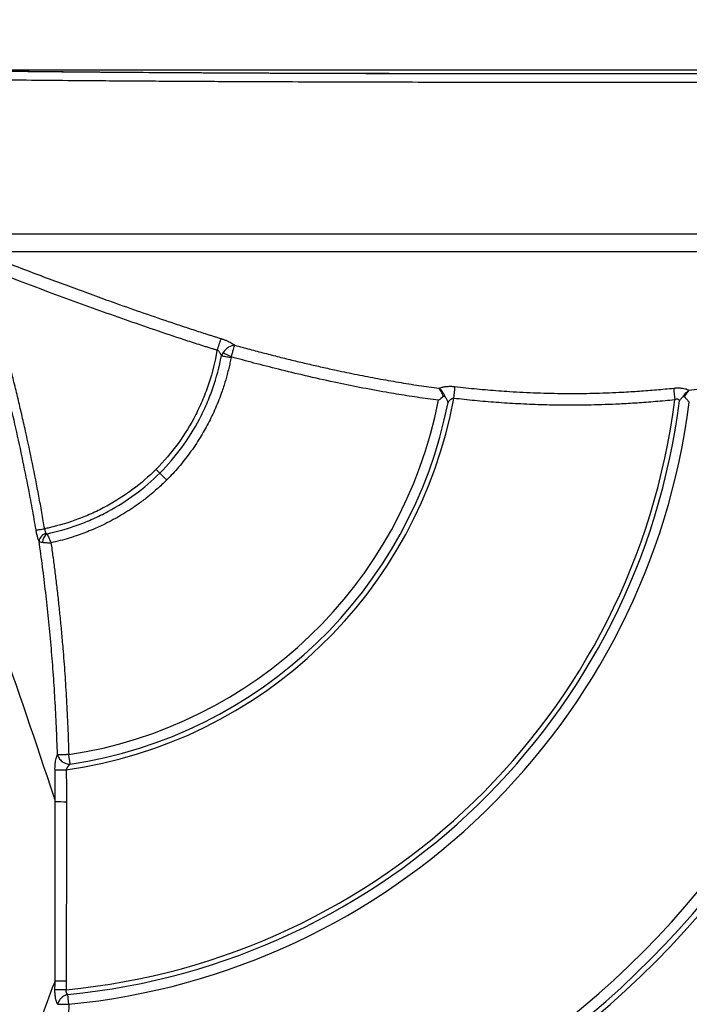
# Model space of a CAD drawing. Header units: millimetres. Extents: x 19 to 819, y 19 to 629.
# Tile 12 of 56: x 388 to 444, y 175 to 258. Entities that reach past the tile are written whole.
import ezdxf

# ---------------------------------------------------------------- set-up
doc = ezdxf.new("R2010")
doc.units = ezdxf.units.MM
doc.header["$LTSCALE"] = 3
doc.layers.add('DIMENSIONS', color=140, linetype='Continuous', lineweight=25)
doc.styles.add('SLDTEXTSTYLE0', font='TXT', dxfattribs={"width": 0.7})
doc.dimstyles.new('SLDDIMSTYLE1', dxfattribs={"dimtxt": 6.474023, "dimasz": 9.906, "dimexe": 0, "dimexo": 0.0625, "dimgap": 1.618506, "dimtad": 0, "dimtih": 1, "dimtoh": 1, "dimrnd": 1e-09, "dimzin": 12, "dimdsep": 46, "dimtxsty": 'SLDTEXTSTYLE0', "dimsah": 1, "dimcen": 0.09, "dimadec": 0, "dimazin": 3, "dimtfac": 1, "dimtofl": 0, "dimtmove": 0, "dimatfit": 3, "dimfxl": 0, "dimfrac": 2, "dimtolj": 1, "dimtzin": 12, "dimarcsym": 0})

# ---------------------------------------------------------------- blocks, each defined once
blk = doc.blocks.new('_D_1')
at = {"layer": 'DIMENSIONS'}
for p, q in [((359.923, 247.985), (359.923, 423.031)), ((493.806, 371.198), (493.806, 423.031)), ((359.923, 413.506), (408.29, 413.506)), ((417.063, 413.506), (414.889, 413.506)), ((414.889, 413.506), (414.889, 403.217)), ((436.301, 413.506), (438.475, 413.506)), ((438.475, 413.506), (438.475, 403.217)), ((493.806, 413.506), (445.073, 413.506)), ((414.889, 403.217), (417.063, 403.217)), ((438.475, 403.217), (436.301, 403.217))]:
    blk.add_line(p, q, dxfattribs=at)
for points in [[(359.923, 413.506), (369.829, 411.982), (369.829, 415.03)], [(493.806, 413.506), (483.9, 415.03), (483.9, 411.982)]]:
    blk.add_solid(points, dxfattribs=at)
at = {"layer": 'DIMENSIONS', "char_height": 6.35, "attachment_point": 1, "style": 'SLDTEXTSTYLE0'}
for s, insert in [('133.9', (414.37, 423.141)), ('5.27', (417.063, 411.402))]:
    blk.add_mtext(s, dxfattribs=dict(at, insert=insert))
blk = doc.blocks.new('_D_2')
at = {"layer": 'DIMENSIONS'}
for p, q in [((478.075, 369.678), (319.957, 369.678)), ((329.482, 369.678), (329.482, 331.984)), ((319.863, 320.246), (317.689, 320.246)), ((317.689, 320.246), (317.689, 309.956)), ((339.101, 320.246), (341.275, 320.246)), ((341.275, 320.246), (341.275, 309.956)), ((317.689, 309.956), (319.863, 309.956)), ((341.275, 309.956), (339.101, 309.956)), ((329.482, 254.438), (329.482, 308.507)), ((370.902, 254.438), (319.957, 254.438))]:
    blk.add_line(p, q, dxfattribs=at)
for points in [[(329.482, 369.678), (327.958, 359.772), (331.006, 359.772)], [(329.482, 254.438), (331.006, 264.344), (327.958, 264.344)]]:
    blk.add_solid(points, dxfattribs=at)
at = {"layer": 'DIMENSIONS', "char_height": 6.35, "attachment_point": 1, "style": 'SLDTEXTSTYLE0'}
for s, insert in [('115.2', (317.17, 329.881)), ('4.54', (319.863, 318.142))]:
    blk.add_mtext(s, dxfattribs=dict(at, insert=insert))
blk = doc.blocks.new('_D_4')
at = {"layer": 'DIMENSIONS'}
for p, q in [((495.021, 236.545), (495.021, 84.479)), ((359.923, 114.547), (359.923, 84.479)), ((359.923, 94.004), (412.053, 94.004)), ((420.825, 94.004), (418.651, 94.004)), ((418.651, 94.004), (418.651, 83.715)), ((440.064, 94.004), (442.238, 94.004)), ((442.238, 94.004), (442.238, 83.715)), ((495.021, 94.004), (448.836, 94.004)), ((418.651, 83.715), (420.825, 83.715)), ((442.238, 83.715), (440.064, 83.715))]:
    blk.add_line(p, q, dxfattribs=at)
for points in [[(359.923, 94.004), (369.829, 92.48), (369.829, 95.528)], [(495.021, 94.004), (485.115, 95.528), (485.115, 92.48)]]:
    blk.add_solid(points, dxfattribs=at)
at = {"layer": 'DIMENSIONS', "char_height": 6.35, "attachment_point": 1, "style": 'SLDTEXTSTYLE0'}
for s, insert in [('135.1', (418.133, 103.639)), ('5.32', (420.825, 91.9))]:
    blk.add_mtext(s, dxfattribs=dict(at, insert=insert))
blk = doc.blocks.new('_D_5')
at = {"layer": 'DIMENSIONS'}
for p, q in [((478.075, 369.678), (287.559, 369.678)), ((297.084, 369.678), (297.084, 268.034)), ((287.465, 256.295), (285.291, 256.295)), ((285.291, 256.295), (285.291, 246.006)), ((306.704, 256.295), (308.878, 256.295)), ((308.878, 256.295), (308.878, 246.006)), ((285.291, 246.006), (287.465, 246.006)), ((308.878, 246.006), (306.704, 246.006)), ((297.084, 117.299), (297.084, 244.557)), ((357.268, 117.299), (287.559, 117.299))]:
    blk.add_line(p, q, dxfattribs=at)
for points in [[(297.084, 369.678), (295.56, 359.772), (298.608, 359.772)], [(297.084, 117.299), (298.608, 127.205), (295.56, 127.205)]]:
    blk.add_solid(points, dxfattribs=at)
at = {"layer": 'DIMENSIONS', "char_height": 6.35, "attachment_point": 1, "style": 'SLDTEXTSTYLE0'}
for s, insert in [('252.4', (284.773, 265.93)), ('9.94', (287.465, 254.191))]:
    blk.add_mtext(s, dxfattribs=dict(at, insert=insert))

msp = doc.modelspace()

# ---------------------------------------------------------------- linework, layer by layer
for p, q in [((378.938, 254.245), (489.487, 254.245)), ((384.521, 240.355), (495.021, 240.355)), ((384.922, 238.849), (494.098, 238.849)), ((391.55, 177.111), (391.545, 176.378))]:
    msp.add_line(p, q)
at = {"flags": 128}
msp.add_lwpolyline([(404.686, 230.041), (404.759, 230.027), (404.844, 230.011), (404.938, 229.994), (405.04, 229.975), (405.149, 229.955), (405.262, 229.934), (405.378, 229.912), (405.494, 229.89)], dxfattribs=at)
for centre, radius, start, end in [((386.054, 233.523), 92.315, 271.28668, 358.71332), ((386.129, 233.448), 77.751, 272.80126, 357.78733), ((394.765, 208.005), 24.423, 63.90105, 65.73855), ((386.129, 233.448), 76.417, 273.12524, 357.2822), ((386.129, 233.448), 77.307, 273.12524, 357.24798), ((406.757, 228.57), 17.703, 353.03748, 356.2992), ((460.969, 228.252), 18.066, 183.03802, 186.19607), ((386.129, 233.448), 57.326, 275.42151, 352.8395), ((386.129, 233.448), 38.84, 278.03693, 349.58203), ((386.129, 233.448), 57.74, 275.53419, 352.81102), ((386.129, 233.448), 37.595, 278.63302, 348.9903), ((386.129, 233.448), 58.571, 275.53419, 352.81201), ((386.129, 233.448), 38.426, 278.63302, 348.95089), ((386.054, 233.523), 91.975, 274.2837, 355.7163), ((386.054, 233.523), 94.808, 280.11897, 349.86796), ((390.048, 214.217), 0.797, 102.85914, 171.85176), ((390.634, 214.118), 1.101, 129.33329, 173.3891), ((391.179, 209.442), 14.458, 267.74777, 271.50908), ((391.436, 213.064), 20.771, 267.7974, 270.39819), ((391.36, 161.223), 15.889, 89.31378, 92.69286), ((391.289, 161.826), 14.555, 88.98954, 92.68263)]:
    msp.add_arc(centre, radius, start, end)
msp.add_ellipse((434.212, 254.438), major_axis=(59, 0), ratio=0.008727, start_param=3.524112, end_param=5.900666)
for points, knots in [([(381.035, 254.203), (381.15, 254.201), (381.381, 254.197), (381.737, 254.191), (382.102, 254.185), (382.474, 254.179), (382.855, 254.173), (383.245, 254.168), (383.643, 254.162), (384.049, 254.157), (384.464, 254.151), (385.518, 254.137), (387.307, 254.116), (390.076, 254.087), (393.166, 254.06), (396.674, 254.033), (400.515, 254.008), (404.779, 253.984), (409.357, 253.964), (414.318, 253.946), (419.534, 253.932), (425.037, 253.923), (430.694, 253.917), (436.488, 253.917), (442.301, 253.921), (448.07, 253.931), (453.708, 253.945), (459.12, 253.964), (464.264, 253.987), (469.033, 254.014), (473.436, 254.045), (477.372, 254.078), (480.891, 254.113), (483.913, 254.149), (486.514, 254.187), (488.644, 254.224), (490.383, 254.262), (491.71, 254.299), (492.699, 254.335), (493.229, 254.364), (493.504, 254.385), (493.639, 254.398), (493.735, 254.411), (493.794, 254.424), (493.801, 254.433), (493.805, 254.438)], [0, 0, 0, 0, 0.0047738, 0.0095451, 0.0143147, 0.0190835, 0.0238521, 0.0286214, 0.0333921, 0.0381651, 0.042941, 0.0477207, 0.0738616, 0.100036, 0.1285333, 0.1570649, 0.1878758, 0.2187214, 0.2516716, 0.2846566, 0.3194157, 0.3542106, 0.3902891, 0.4264055, 0.4631817, 0.4999974, 0.5367731, 0.5735895, 0.6096668, 0.6457851, 0.6805414, 0.7153401, 0.7482861, 0.7812764, 0.8120824, 0.8429339, 0.8714259, 0.8999637, 0.926099, 0.9522797, 0.9618228, 0.9713601, 0.980898, 0.9904425, 1, 1, 1, 1]), ([(380.366, 253.479), (381.24, 253.465), (382.966, 253.437), (386.053, 253.399), (389.399, 253.365), (393.372, 253.33), (398.003, 253.297), (403.3, 253.266), (408.187, 253.244), (412.563, 253.228), (416.407, 253.216), (420.323, 253.207), (424.292, 253.2), (429.182, 253.195), (434.998, 253.193), (441.677, 253.196), (447.614, 253.206), (452.816, 253.218), (457.338, 253.233), (461.794, 253.251), (466.644, 253.274), (471.769, 253.305), (476.981, 253.345), (480.931, 253.383), (483.846, 253.417), (485.949, 253.445), (487.917, 253.476), (489.711, 253.508), (490.959, 253.536), (491.81, 253.558), (492.376, 253.575), (492.928, 253.593), (493.443, 253.614), (493.897, 253.636), (494.252, 253.66), (494.465, 253.681), (494.494, 253.693), (494.502, 253.697)], [0, 0, 0, 0, 0.03463, 0.068404, 0.101321, 0.133381, 0.174786, 0.214667, 0.253026, 0.278585, 0.304088, 0.329535, 0.354926, 0.380262, 0.422349, 0.464281, 0.506057, 0.535694, 0.565901, 0.596678, 0.628024, 0.670695, 0.714379, 0.759074, 0.78229, 0.806552, 0.831861, 0.858214, 0.885614, 0.896781, 0.909277, 0.923103, 0.938258, 0.954742, 0.972555, 0.991697, 1, 1, 1, 1]), ([(404.305, 230.494), (404.295, 230.497), (404.29, 230.501), (404.275, 230.507), (404.253, 230.517), (404.228, 230.527), (404.176, 230.547), (404.138, 230.561), (404.064, 230.583), (404.035, 230.592), (403.968, 230.61), (403.932, 230.619), (403.836, 230.647), (403.779, 230.664), (403.672, 230.697), (403.622, 230.714), (403.521, 230.747), (403.469, 230.763), (403.314, 230.813), (403.211, 230.846), (402.688, 231.013), (402.268, 231.148), (401.019, 231.556), (400.188, 231.833), (397.697, 232.676), (396.042, 233.256), (391.091, 235.032), (387.809, 236.268), (384.54, 237.538)], [0, 0, 0, 0, 0.001953, 0.001953, 0.003906, 0.007812, 0.007812, 0.015625, 0.015625, 0.019531, 0.019531, 0.023437, 0.023437, 0.03125, 0.03125, 0.039063, 0.039063, 0.046875, 0.046875, 0.0625, 0.0625, 0.125, 0.125, 0.25, 0.25, 0.5, 0.5, 1, 1, 1, 1]), ([(385.754, 238.213), (386.409, 237.961), (387.703, 237.462), (389.624, 236.733), (391.502, 236.03), (393.338, 235.354), (395.348, 234.627), (397.524, 233.856), (399.504, 233.174), (401.078, 232.644), (402.075, 232.314), (402.866, 232.056), (403.365, 231.895), (403.762, 231.768), (404.016, 231.686), (404.214, 231.624), (404.37, 231.576), (404.519, 231.531), (404.617, 231.499), (404.661, 231.485)], [0, 0, 0, 0, 0.104869, 0.207247, 0.307145, 0.404579, 0.499572, 0.626602, 0.749613, 0.812588, 0.874919, 0.906545, 0.936915, 0.953333, 0.968778, 0.976741, 0.984446, 0.993099, 1, 1, 1, 1]), ([(389.009, 215.292), (388.956, 215.6), (388.798, 216.518), (388.463, 218.351), (387.979, 220.806), (387.393, 223.538), (386.795, 226.114), (386.204, 228.498), (385.624, 230.713), (385.028, 232.867), (384.421, 234.963), (384.001, 236.336), (383.793, 237.014)], [0, 0, 0, 0, 0.0419461, 0.1250204, 0.2500363, 0.3777141, 0.5000065, 0.6048658, 0.7072646, 0.807233, 0.9048015, 1, 1, 1, 1]), ([(389.738, 215.393), (389.699, 215.616), (389.618, 216.078), (389.457, 217), (389.16, 218.62), (388.71, 220.918), (388.217, 223.225), (387.803, 225.052), (387.478, 226.428), (387.15, 227.775), (386.804, 229.137), (386.452, 230.487), (386.085, 231.843), (385.707, 233.196), (385.318, 234.546), (384.919, 235.893), (384.644, 236.788), (384.506, 237.236)], [0, 0, 0, 0, 0.030224, 0.062494, 0.125004, 0.250022, 0.37501, 0.439886, 0.499997, 0.563763, 0.62499, 0.687486, 0.749983, 0.812481, 0.874983, 0.937489, 1, 1, 1, 1]), ([(404.334, 230.499), (404.345, 230.533), (404.367, 230.603), (404.4, 230.708), (404.433, 230.813), (404.466, 230.916), (404.498, 231.015), (404.531, 231.113), (404.565, 231.213), (404.6, 231.316), (404.635, 231.416), (404.652, 231.461), (404.661, 231.485)], [0, 0, 0, 0, 0.078756, 0.159785, 0.242766, 0.327318, 0.413017, 0.499397, 0.594983, 0.711996, 0.84825, 1, 1, 1, 1]), ([(404.661, 231.485), (404.7, 231.472), (404.776, 231.448), (404.888, 231.408), (404.998, 231.366), (405.106, 231.322), (405.211, 231.276), (405.346, 231.212), (405.503, 231.13), (405.672, 231.029), (405.764, 230.961), (405.81, 230.926)], [0, 0, 0, 0, 0.083219, 0.16584, 0.248337, 0.331189, 0.414863, 0.49981, 0.666409, 0.832021, 1, 1, 1, 1]), ([(405.81, 230.926), (405.649, 230.925), (405.463, 230.866), (405.195, 230.7), (405.105, 230.63), (404.941, 230.468), (404.865, 230.375), (404.8, 230.271)], [0, 0, 0, 0, 0.5, 0.5, 0.75, 0.75, 1, 1, 1, 1]), ([(405.509, 229.937), (405.546, 230.055), (405.58, 230.168), (405.645, 230.378), (405.675, 230.477), (405.753, 230.733), (405.791, 230.86), (405.81, 230.926)], [0, 0, 0, 0, 0.25, 0.25, 0.5, 0.5, 1, 1, 1, 1]), ([(405.81, 230.926), (406.232, 230.811), (407.069, 230.583), (408.32, 230.254), (409.556, 229.938), (410.779, 229.636), (411.99, 229.348), (413.188, 229.073), (414.576, 228.767), (416.15, 228.44), (417.909, 228.101), (419.648, 227.794), (421.371, 227.517), (422.516, 227.358), (423.086, 227.28)], [0, 0, 0, 0, 0.074327, 0.147628, 0.219937, 0.291292, 0.361735, 0.43131, 0.500068, 0.602994, 0.704209, 0.803943, 0.902448, 1, 1, 1, 1]), ([(404.305, 230.494), (404.149, 229.545), (403.919, 228.619), (403.47, 227.259), (403.303, 226.811), (402.932, 225.926), (402.728, 225.486), (402.07, 224.2), (401.571, 223.385), (400.453, 221.84), (399.835, 221.109), (399.152, 220.424)], [0, 0, 0, 0, 0.25, 0.25, 0.375, 0.375, 0.5, 0.5, 0.75, 0.75, 1, 1, 1, 1]), ([(399.474, 220.103), (400.151, 220.783), (400.766, 221.506), (401.882, 223.032), (402.382, 223.835), (403.046, 225.101), (403.252, 225.534), (403.631, 226.409), (403.803, 226.851), (404.269, 228.192), (404.512, 229.106), (404.686, 230.041)], [0, 0, 0, 0, 0.25, 0.25, 0.5, 0.5, 0.625, 0.625, 0.75, 0.75, 1, 1, 1, 1]), ([(404.686, 230.041), (404.677, 230.065), (404.66, 230.111), (404.628, 230.176), (404.594, 230.235), (404.549, 230.301), (404.49, 230.372), (404.415, 230.444), (404.36, 230.482), (404.334, 230.499)], [0, 0, 0, 0, 0.145123, 0.276917, 0.395466, 0.50088, 0.687588, 0.853335, 1, 1, 1, 1]), ([(444.202, 227.117), (444.499, 227.154), (445.095, 227.227), (445.989, 227.347), (446.885, 227.476), (447.785, 227.614), (448.688, 227.76), (449.596, 227.916), (450.51, 228.081), (451.429, 228.254), (452.354, 228.437), (453.697, 228.713), (455.469, 229.1), (457.678, 229.621), (459.931, 230.187), (461.444, 230.594), (462.209, 230.801)], [0, 0, 0, 0, 0.04878, 0.097724, 0.146878, 0.196282, 0.245977, 0.296001, 0.346393, 0.397187, 0.448418, 0.500116, 0.620752, 0.744094, 0.870428, 1, 1, 1, 1]), ([(405.494, 229.89), (405.465, 229.742), (405.406, 229.433), (405.298, 228.952), (405.139, 228.318), (404.951, 227.671), (404.632, 226.712), (404.204, 225.616), (403.58, 224.315), (402.856, 223.041), (402.167, 222.012), (401.541, 221.188), (401.065, 220.61), (400.572, 220.052), (400.226, 219.697), (400.055, 219.522)], [0, 0, 0, 0, 0.0381021, 0.0795768, 0.1244234, 0.2030215, 0.24967, 0.3795021, 0.4998387, 0.6136528, 0.7491473, 0.8120199, 0.8748999, 0.9382105, 1, 1, 1, 1]), ([(405.509, 229.937), (405.506, 229.93), (405.499, 229.915), (405.496, 229.899), (405.494, 229.89)], [0, 0, 0, 0, 0.494533, 1, 1, 1, 1]), ([(423.032, 226.268), (422.73, 226.308), (422.128, 226.389), (421.232, 226.519), (420.349, 226.654), (419.478, 226.796), (418.149, 227.023), (416.394, 227.348), (414.114, 227.815), (411.832, 228.324), (409.571, 228.869), (407.481, 229.403), (406.148, 229.764), (405.509, 229.937)], [0, 0, 0, 0, 0.051048, 0.101467, 0.151262, 0.200436, 0.248993, 0.376749, 0.499106, 0.638403, 0.7683, 0.888826, 1, 1, 1, 1]), ([(423.086, 227.28), (423.112, 227.292), (423.163, 227.316), (423.25, 227.347), (423.343, 227.375), (423.442, 227.398), (423.548, 227.418), (423.68, 227.436), (423.84, 227.449), (424.03, 227.454), (424.225, 227.448), (424.357, 227.434), (424.423, 227.428)], [0, 0, 0, 0, 0.0856548, 0.1697822, 0.2528396, 0.3352995, 0.4176426, 0.500349, 0.6277859, 0.752194, 0.8755787, 1, 1, 1, 1]), ([(423.086, 227.28), (423.178, 227.207), (423.267, 227.107), (423.442, 226.86), (423.525, 226.714), (423.592, 226.556)], [0, 0, 0, 0, 0.5, 0.5, 1, 1, 1, 1]), ([(423.449, 226.588), (423.4, 226.739), (423.341, 226.879), (423.217, 227.114), (423.153, 227.209), (423.086, 227.28)], [0, 0, 0, 0, 0.5, 0.5, 1, 1, 1, 1]), ([(424.423, 227.428), (424.733, 227.393), (425.351, 227.323), (426.277, 227.23), (427.201, 227.147), (428.124, 227.074), (429.51, 226.978), (431.359, 226.886), (433.082, 226.849), (434.757, 226.842), (436.389, 226.862), (438.324, 226.937), (440.018, 227.04), (441.473, 227.152), (442.442, 227.247), (442.928, 227.294)], [0, 0, 0, 0, 0.0504501, 0.1006587, 0.1506816, 0.200576, 0.2504003, 0.3754437, 0.4999957, 0.5291475, 0.6463904, 0.763989, 0.842405, 0.9209972, 1, 1, 1, 1]), ([(442.928, 227.294), (442.966, 227.298), (443.041, 227.305), (443.153, 227.311), (443.263, 227.314), (443.37, 227.314), (443.474, 227.309), (443.575, 227.301), (443.716, 227.284), (443.886, 227.252), (444.067, 227.194), (444.156, 227.143), (444.202, 227.117)], [0, 0, 0, 0, 0.073306, 0.145374, 0.216589, 0.287349, 0.35806, 0.429131, 0.500963, 0.66613, 0.830745, 1, 1, 1, 1]), ([(423.592, 226.556), (423.582, 226.567), (423.564, 226.586), (423.527, 226.605), (423.486, 226.61), (423.461, 226.595), (423.449, 226.588)], [0, 0, 0, 0, 0.265902, 0.500893, 0.757723, 1, 1, 1, 1]), ([(423.843, 226.083), (423.839, 226.096), (423.825, 226.141), (423.796, 226.222), (423.745, 226.331), (423.678, 226.445), (423.62, 226.52), (423.592, 226.556)], [0, 0, 0, 0, 0.081865, 0.278449, 0.501156, 0.76298, 1, 1, 1, 1]), ([(424.329, 226.424), (424.312, 226.423), (424.276, 226.42), (424.223, 226.407), (424.168, 226.387), (424.114, 226.36), (424.037, 226.31), (423.937, 226.221), (423.877, 226.132), (423.843, 226.083)], [0, 0, 0, 0, 0.077894, 0.160295, 0.248299, 0.3428, 0.444512, 0.693129, 1, 1, 1, 1]), ([(443.008, 226.302), (442.735, 226.275), (442.195, 226.221), (441.393, 226.151), (440.606, 226.088), (439.835, 226.034), (439.08, 225.987), (437.781, 225.918), (435.978, 225.856), (433.763, 225.841), (431.709, 225.879), (429.789, 225.96), (427.921, 226.079), (426.106, 226.231), (424.916, 226.361), (424.329, 226.424)], [0, 0, 0, 0, 0.043943, 0.086999, 0.129172, 0.170464, 0.21088, 0.250424, 0.378928, 0.500023, 0.605438, 0.708097, 0.80805, 0.905338, 1, 1, 1, 1]), ([(443.415, 226.222), (443.407, 226.24), (443.39, 226.274), (443.353, 226.314), (443.309, 226.343), (443.242, 226.366), (443.134, 226.363), (443.052, 226.323), (443.008, 226.302)], [0, 0, 0, 0, 0.144244, 0.27504, 0.395215, 0.508378, 0.738161, 1, 1, 1, 1]), ([(443.712, 226.567), (443.689, 226.548), (443.643, 226.51), (443.58, 226.446), (443.521, 226.377), (443.465, 226.302), (443.432, 226.249), (443.415, 226.222)], [0, 0, 0, 0, 0.187238, 0.380587, 0.580329, 0.786721, 1, 1, 1, 1]), ([(443.831, 226.562), (443.826, 226.568), (443.814, 226.579), (443.794, 226.589), (443.769, 226.592), (443.74, 226.587), (443.722, 226.574), (443.712, 226.567)], [0, 0, 0, 0, 0.170336, 0.334168, 0.500074, 0.739767, 1, 1, 1, 1]), ([(444.24, 226.119), (444.213, 226.148), (444.16, 226.204), (444.086, 226.284), (444.02, 226.355), (443.962, 226.419), (443.911, 226.474), (443.869, 226.521), (443.843, 226.549), (443.831, 226.562)], [0, 0, 0, 0, 0.194098, 0.371064, 0.530932, 0.673732, 0.799492, 0.90824, 1, 1, 1, 1]), ([(389.936, 214.97), (390.832, 215.157), (391.708, 215.408), (392.994, 215.877), (393.418, 216.049), (394.257, 216.426), (394.672, 216.63), (395.885, 217.282), (396.656, 217.771), (398.123, 218.854), (398.819, 219.451), (399.474, 220.103)], [0, 0, 0, 0, 0.25, 0.25, 0.375, 0.375, 0.5, 0.5, 0.75, 0.75, 1, 1, 1, 1]), ([(399.152, 220.424), (398.53, 219.804), (397.87, 219.237), (396.48, 218.201), (395.75, 217.733), (394.602, 217.105), (394.209, 216.907), (393.414, 216.542), (393.012, 216.374), (391.793, 215.913), (390.964, 215.664), (390.117, 215.474)], [0, 0, 0, 0, 0.25, 0.25, 0.5, 0.5, 0.625, 0.625, 0.75, 0.75, 1, 1, 1, 1]), ([(399.152, 220.424), (399.213, 220.363), (399.276, 220.3), (399.389, 220.188), (399.438, 220.139), (399.474, 220.103)], [0, 0, 0, 0, 0.5, 0.5, 1, 1, 1, 1]), ([(400.055, 219.522), (399.949, 219.628), (399.833, 219.744), (399.625, 219.952), (399.535, 220.041), (399.474, 220.103)], [0, 0, 0, 0, 0.5, 0.5, 1, 1, 1, 1]), ([(400.055, 219.522), (399.951, 219.42), (399.721, 219.193), (399.33, 218.832), (398.856, 218.418), (398.259, 217.933), (397.604, 217.445), (396.688, 216.823), (395.777, 216.28), (394.74, 215.743), (393.958, 215.384), (393.205, 215.079), (392.537, 214.833), (391.821, 214.6), (391.051, 214.381), (390.532, 214.261), (390.272, 214.201)], [0, 0, 0, 0, 0.038638, 0.08585, 0.141632, 0.205981, 0.29013, 0.358738, 0.500172, 0.571628, 0.669168, 0.728791, 0.787476, 0.858311, 0.929152, 1, 1, 1, 1]), ([(389.009, 215.292), (389.025, 215.294), (389.055, 215.298), (389.143, 215.309), (389.201, 215.316), (389.338, 215.333), (389.417, 215.344), (389.578, 215.367), (389.66, 215.38), (389.738, 215.393)], [0, 0, 0, 0, 0.25, 0.25, 0.5, 0.5, 0.75, 0.75, 1, 1, 1, 1]), ([(389.26, 214.33), (389.25, 214.354), (389.23, 214.402), (389.201, 214.483), (389.173, 214.569), (389.145, 214.661), (389.113, 214.78), (389.077, 214.929), (389.04, 215.109), (389.019, 215.23), (389.009, 215.292)], [0, 0, 0, 0, 0.101003, 0.200675, 0.299819, 0.399248, 0.499767, 0.667152, 0.832581, 1, 1, 1, 1]), ([(389.738, 215.393), (389.74, 215.372), (389.744, 215.329), (389.756, 215.265), (389.771, 215.203), (389.791, 215.143), (389.814, 215.087), (389.841, 215.036), (389.861, 215.008), (389.871, 214.994)], [0, 0, 0, 0, 0.136853, 0.274708, 0.414172, 0.555842, 0.700325, 0.848203, 1, 1, 1, 1]), ([(390.819, 196.276), (390.806, 196.671), (390.781, 197.458), (390.732, 198.636), (390.676, 199.806), (390.612, 200.968), (390.54, 202.123), (390.46, 203.271), (390.373, 204.411), (390.278, 205.544), (390.176, 206.669), (390.066, 207.786), (389.95, 208.896), (389.826, 209.998), (389.695, 211.092), (389.557, 212.179), (389.413, 213.258), (389.311, 213.973), (389.26, 214.33)], [0, 0, 0, 0, 0.065259, 0.130146, 0.194661, 0.258806, 0.322581, 0.385987, 0.449026, 0.511698, 0.574003, 0.635945, 0.697523, 0.758738, 0.819592, 0.880086, 0.940222, 1, 1, 1, 1]), ([(389.54, 214.245), (389.646, 214.236), (389.766, 214.227), (390.014, 214.212), (390.142, 214.205), (390.272, 214.201)], [0, 0, 0, 0, 0.5, 0.5, 1, 1, 1, 1]), ([(389.871, 214.994), (389.875, 214.99), (389.885, 214.981), (389.908, 214.973), (389.926, 214.971), (389.936, 214.97)], [0, 0, 0, 0, 0.2904647, 0.6161586, 1, 1, 1, 1]), ([(389.936, 214.97), (389.981, 214.872), (390.036, 214.744), (390.15, 214.479), (390.211, 214.339), (390.272, 214.201)], [0, 0, 0, 0, 0.5, 0.5, 1, 1, 1, 1]), ([(390.272, 214.201), (390.326, 213.816), (390.435, 213.032), (390.59, 211.836), (390.741, 210.599), (390.886, 209.323), (391.024, 208.006), (391.155, 206.65), (391.298, 205.018), (391.445, 203.101), (391.584, 200.888), (391.698, 198.607), (391.747, 197.062), (391.772, 196.279)], [0, 0, 0, 0, 0.065033, 0.132206, 0.201524, 0.272987, 0.3466, 0.422365, 0.500286, 0.619681, 0.742757, 0.869526, 1, 1, 1, 1]), ([(417.932, 154.845), (418.11, 154.917), (418.778, 155.189), (420.236, 155.808), (422.254, 156.722), (424.467, 157.805), (426.263, 158.748), (428.355, 159.903), (431.144, 161.549), (437.585, 165.796), (443.724, 170.949), (449.078, 176.586), (451.877, 179.847), (454.502, 183.239), (456.389, 185.947), (457.935, 188.334), (459.082, 190.206), (460.263, 192.273), (461.195, 194.003), (461.989, 195.556), (462.721, 197.057), (463.423, 198.572), (464.096, 200.1), (464.52, 201.13), (464.732, 201.645)], [0, 0, 0, 0, 0.00849, 0.031801, 0.069933, 0.106238, 0.140555, 0.159414, 0.211751, 0.283417, 0.499872, 0.563219, 0.626488, 0.689475, 0.752462, 0.772073, 0.815006, 0.849343, 0.877158, 0.901726, 0.926294, 0.950863, 0.975431, 1, 1, 1, 1]), ([(390.611, 194.995), (390.61, 195.027), (390.609, 195.092), (390.611, 195.189), (390.614, 195.285), (390.622, 195.41), (390.636, 195.564), (390.663, 195.755), (390.702, 195.948), (390.755, 196.133), (390.798, 196.228), (390.819, 196.276)], [0, 0, 0, 0, 0.062368, 0.12468, 0.187222, 0.250279, 0.374626, 0.500256, 0.666265, 0.83132, 1, 1, 1, 1]), ([(391.772, 196.279), (391.74, 196.278), (391.679, 196.276), (391.596, 196.274), (391.528, 196.273), (391.434, 196.271), (391.318, 196.269), (391.179, 196.268), (391.057, 196.269), (390.953, 196.27), (390.872, 196.273), (390.837, 196.275), (390.819, 196.276)], [0, 0, 0, 0, 0.078866, 0.145803, 0.200794, 0.243858, 0.3794, 0.500085, 0.633524, 0.761062, 0.88306, 1, 1, 1, 1]), ([(390.819, 196.276), (390.825, 196.253), (390.838, 196.202), (390.876, 196.1), (390.946, 195.971), (391.06, 195.826), (391.25, 195.655), (391.483, 195.531), (391.697, 195.477), (391.814, 195.46), (391.87, 195.458), (391.897, 195.457)], [0, 0, 0, 0, 0.05514, 0.11746, 0.241229, 0.369683, 0.500615, 0.758771, 0.88254, 0.943787, 1, 1, 1, 1]), ([(391.897, 195.457), (391.895, 195.469), (391.891, 195.496), (391.884, 195.545), (391.874, 195.61), (391.861, 195.695), (391.846, 195.796), (391.828, 195.912), (391.811, 196.024), (391.792, 196.149), (391.78, 196.231), (391.772, 196.279)], [0, 0, 0, 0, 0.073057, 0.155003, 0.245847, 0.363754, 0.499849, 0.617182, 0.753956, 0.857049, 1, 1, 1, 1]), ([(391.897, 195.457), (391.875, 195.441), (391.831, 195.41), (391.773, 195.358), (391.724, 195.305), (391.674, 195.243), (391.627, 195.168), (391.584, 195.079), (391.567, 195.018), (391.56, 194.989)], [0, 0, 0, 0, 0.15758, 0.299225, 0.42501, 0.535048, 0.706875, 0.861242, 1, 1, 1, 1]), ([(390.638, 192.309), (390.636, 192.758), (390.632, 193.654), (390.618, 194.549), (390.611, 194.995)], [0, 0, 0, 0, 0.501918, 1, 1, 1, 1]), ([(391.56, 194.989), (391.566, 194.542), (391.578, 193.644), (391.579, 192.745), (391.58, 192.294)], [0, 0, 0, 0, 0.497532, 1, 1, 1, 1]), ([(390.613, 177.094), (390.615, 177.666), (390.619, 178.808), (390.623, 180.518), (390.627, 182.222), (390.631, 183.92), (390.633, 185.611), (390.635, 187.295), (390.637, 188.972), (390.638, 190.643), (390.638, 191.754), (390.638, 192.309)], [0, 0, 0, 0, 0.11282, 0.2252344, 0.3372306, 0.4487959, 0.5599182, 0.670588, 0.780819, 0.8906211, 1, 1, 1, 1]), ([(391.58, 192.294), (391.58, 191.821), (391.579, 190.859), (391.578, 189.391), (391.577, 187.872), (391.574, 186.304), (391.571, 184.437), (391.566, 182.251), (391.559, 179.72), (391.553, 177.994), (391.55, 177.111)], [0, 0, 0, 0, 0.093418, 0.190128, 0.290129, 0.393421, 0.500005, 0.658813, 0.825477, 1, 1, 1, 1]), ([(385.835, 164.59), (386.103, 165.271), (386.638, 166.631), (387.433, 168.676), (388.357, 171.079), (389.402, 173.831), (390.174, 175.91), (390.557, 176.942)], [0, 0, 0, 0, 0.166642, 0.332909, 0.498845, 0.751063, 1, 1, 1, 1]), ([(390.837, 175.145), (390.825, 175.165), (390.802, 175.206), (390.769, 175.278), (390.739, 175.358), (390.712, 175.446), (390.688, 175.542), (390.662, 175.662), (390.638, 175.81), (390.619, 175.988), (390.608, 176.174), (390.608, 176.301), (390.608, 176.365)], [0, 0, 0, 0, 0.085166, 0.1686723, 0.2511609, 0.3332976, 0.4157567, 0.4992046, 0.6242539, 0.7492193, 0.8743709, 1, 1, 1, 1]), ([(391.698, 175.977), (391.667, 175.969), (391.609, 175.955), (391.53, 175.927), (391.463, 175.899), (391.37, 175.853), (391.258, 175.783), (391.13, 175.674), (391.022, 175.553), (390.935, 175.419), (390.871, 175.282), (390.848, 175.19), (390.837, 175.145)], [0, 0, 0, 0, 0.074266, 0.139591, 0.195963, 0.243394, 0.378368, 0.500092, 0.632317, 0.759486, 0.881914, 1, 1, 1, 1]), ([(391.545, 176.378), (391.542, 176.361), (391.536, 176.327), (391.534, 176.277), (391.537, 176.227), (391.545, 176.18), (391.566, 176.115), (391.613, 176.036), (391.668, 175.997), (391.698, 175.977)], [0, 0, 0, 0, 0.097174, 0.192631, 0.287498, 0.382927, 0.48006, 0.72235, 1, 1, 1, 1]), ([(391.778, 175.15), (391.775, 175.181), (391.768, 175.252), (391.757, 175.365), (391.744, 175.495), (391.732, 175.621), (391.72, 175.744), (391.708, 175.869), (391.701, 175.938), (391.698, 175.977)], [0, 0, 0, 0, 0.094431, 0.209274, 0.344521, 0.500151, 0.6252, 0.791841, 1, 1, 1, 1]), ([(391.778, 175.15), (391.769, 174.753), (391.75, 173.955), (391.71, 172.751), (391.661, 171.532), (391.6, 170.298), (391.528, 169.048), (391.445, 167.783), (391.349, 166.504), (391.241, 165.21), (391.119, 163.901), (390.984, 162.577), (390.835, 161.239), (390.671, 159.886), (390.492, 158.519), (390.361, 157.604), (390.295, 157.144)], [0, 0, 0, 0, 0.065671, 0.132211, 0.199624, 0.267912, 0.337082, 0.407136, 0.478079, 0.549916, 0.622652, 0.696292, 0.770841, 0.846305, 0.922689, 1, 1, 1, 1]), ([(390.837, 175.145), (390.847, 175.145), (390.866, 175.147), (390.9, 175.149), (390.937, 175.15), (390.995, 175.152), (391.079, 175.154), (391.203, 175.155), (391.336, 175.155), (391.482, 175.154), (391.628, 175.152), (391.729, 175.15), (391.778, 175.15)], [0, 0, 0, 0, 0.067457, 0.130619, 0.189483, 0.244067, 0.379988, 0.500085, 0.634325, 0.756104, 0.879991, 1, 1, 1, 1])]:
    msp.add_open_spline(points, degree=3, knots=knots)
for points in [[(404.334, 230.499), (404.325, 230.497), (404.315, 230.495), (404.305, 230.494)], [(404.8, 230.271), (404.753, 230.194), (404.715, 230.117), (404.686, 230.041)], [(443.712, 226.567), (443.862, 226.802), (444.035, 226.998), (444.202, 227.117)], [(444.202, 227.117), (444.076, 226.997), (443.946, 226.8), (443.831, 226.562)], [(423.449, 226.588), (423.311, 226.482), (423.172, 226.372), (423.032, 226.268)], [(390.117, 215.474), (389.991, 215.446), (389.865, 215.419), (389.738, 215.393)], [(389.26, 214.33), (389.303, 214.288), (389.394, 214.257), (389.54, 214.245)], [(385.835, 206.419), (387.426, 201.881), (388.987, 197.309), (390.51, 192.694)], [(390.51, 192.694), (390.553, 192.566), (390.595, 192.437), (390.638, 192.309)], [(390.557, 176.942), (390.576, 176.993), (390.594, 177.044), (390.613, 177.094)], [(390.608, 176.365), (390.61, 176.608), (390.612, 176.851), (390.613, 177.094)]]:
    msp.add_open_spline(points, degree=3)

# ---------------------------------------------------------------- dimensions: what is measured, and where the dimension line sits
at = {"layer": 'DIMENSIONS'}
for base, p1, p2, angle, picture, middle in [((359.923, 413.506), (493.806, 367.388), (359.923, 244.175), 0, '_D_1', (426.682, 413.506)), ((297.084, 117.299), (481.885, 369.678), (361.078, 117.299), 90, '_D_5', (297.084, 256.295)), ((329.482, 369.678), (374.712, 254.438), (481.885, 369.678), 90, '_D_2', (329.482, 320.246))]:
    dim = msp.add_linear_dim(base=base, p1=p1, p2=p2, angle=angle, dimstyle='SLDDIMSTYLE1', dxfattribs=at)
    dim.commit()
    dim.dimension.update_dxf_attribs({"geometry": picture, "text_midpoint": middle, "dimtype": 160})
dim = msp.add_linear_dim(base=(359.923, 94.004), p1=(495.021, 240.355), p2=(359.923, 118.357), dimstyle='SLDDIMSTYLE1', dxfattribs=at)
dim.commit()
dim.dimension.update_dxf_attribs({"geometry": '_D_4', "text_midpoint": (430.444, 94.004), "dimtype": 160})

doc.saveas('drawing.dxf')
